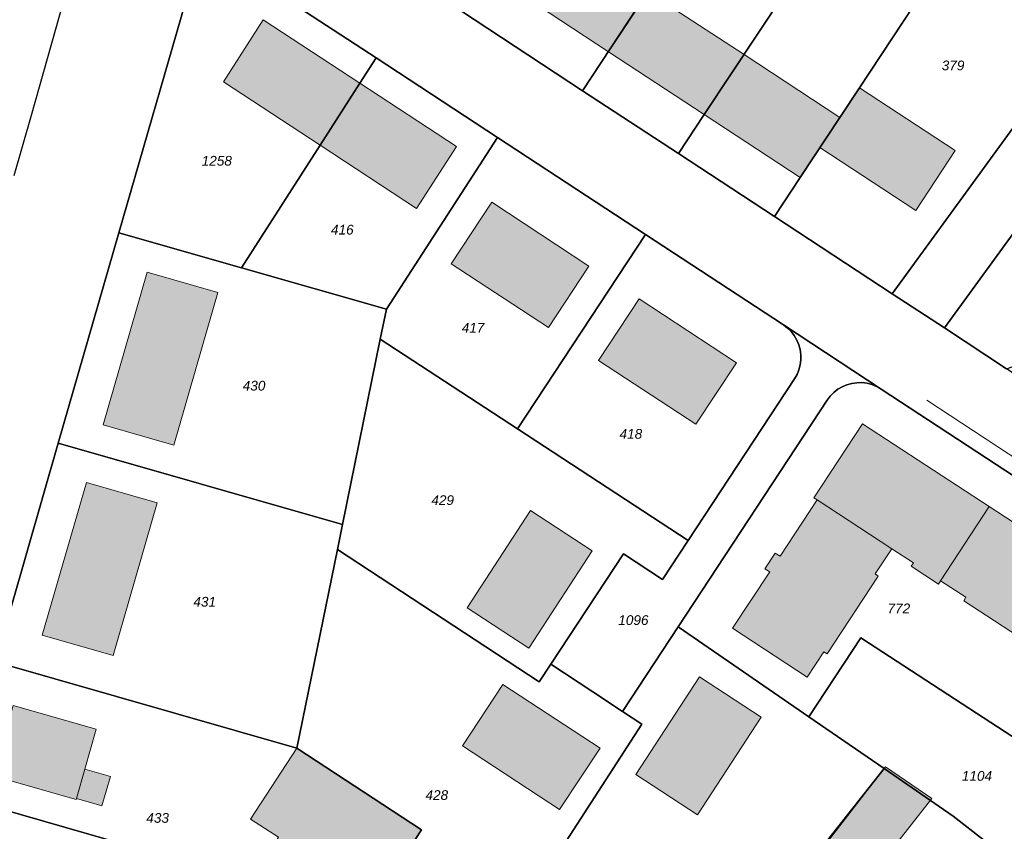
# Model space of a CAD drawing. Header units: metres. Extents: x 32338650 to 32340431, y 5701793 to 5703325.
# Tile 49 of 256: x 32339046 to 32339173, y 5702626 to 5702730. Entities that reach past the tile are written whole.
import ezdxf

# ---------------------------------------------------------------- set-up
doc = ezdxf.new("R2010")
doc.units = ezdxf.units.M
doc.header["$LTSCALE"] = 0.1
for name, color, linetype, lineweight, true_color in [('LPB-BE-Fernwärmeleitung', 7, 'Continuous', 70, 0x004c99), ('LPB-BE-Flurstück_Grenze', 7, 'Continuous', 70, 0x004c99), ('LPB-BE-Flurstück_Nummer', 7, 'Continuous', 70, 0x004c99), ('LPB-BE-Gebäude', 7, 'Continuous', 70, 0x004c99), ('LPB-BE-Straße', 7, 'Continuous', 70, 0x004c99)]:
    doc.layers.add(name, color=color, linetype=linetype, lineweight=lineweight, true_color=true_color)
doc.styles.add('Arial (italic)', font='ariali.ttf')

msp = doc.modelspace()

# ---------------------------------------------------------------- hatches: boundary and pattern name
at = {"layer": 'LPB-BE-Gebäude', "linetype": 'Continuous', "lineweight": 0, "true_color": 0xc7c8ca}
for points in [[(32339114.871, 5702741.464), (32339109.792, 5702733.777), (32339122.031, 5702725.699), (32339127.12, 5702733.407), (32339114.871, 5702741.464)], [(32339114.871, 5702741.464), (32339109.792, 5702733.777), (32339122.031, 5702725.699), (32339127.12, 5702733.407), (32339114.871, 5702741.464)], [(32339122.031, 5702725.699), (32339134.32, 5702717.63), (32339139.429, 5702725.317), (32339127.12, 5702733.407), (32339122.031, 5702725.699)], [(32339122.031, 5702725.699), (32339134.32, 5702717.63), (32339139.429, 5702725.317), (32339127.12, 5702733.407), (32339122.031, 5702725.699)], [(32339072.575, 5702721.822), (32339085.001, 5702713.687), (32339090.102, 5702721.664), (32339077.685, 5702729.799), (32339072.575, 5702721.822)], [(32339072.575, 5702721.822), (32339085.001, 5702713.687), (32339090.102, 5702721.664), (32339077.685, 5702729.799), (32339072.575, 5702721.822)], [(32339146.638, 5702709.54), (32339149.157, 5702713.379), (32339151.718, 5702717.247), (32339139.429, 5702725.317), (32339134.32, 5702717.63), (32339146.638, 5702709.54)], [(32339146.638, 5702709.54), (32339149.157, 5702713.379), (32339151.718, 5702717.247), (32339139.429, 5702725.317), (32339134.32, 5702717.63), (32339146.638, 5702709.54)], [(32339085.001, 5702713.687), (32339097.388, 5702705.554), (32339102.518, 5702713.53), (32339090.102, 5702721.664), (32339085.001, 5702713.687)], [(32339085.001, 5702713.687), (32339097.388, 5702705.554), (32339102.518, 5702713.53), (32339090.102, 5702721.664), (32339085.001, 5702713.687)], [(32339149.157, 5702713.379), (32339161.476, 5702705.289), (32339166.545, 5702712.997), (32339154.236, 5702721.067), (32339151.718, 5702717.247), (32339149.157, 5702713.379)], [(32339149.157, 5702713.379), (32339161.476, 5702705.289), (32339166.545, 5702712.997), (32339154.236, 5702721.067), (32339151.718, 5702717.247), (32339149.157, 5702713.379)], [(32339114.304, 5702690.25), (32339119.512, 5702698.153), (32339107.028, 5702706.35), (32339101.84, 5702698.437), (32339114.304, 5702690.25)], [(32339114.304, 5702690.25), (32339119.512, 5702698.153), (32339107.028, 5702706.35), (32339101.84, 5702698.437), (32339114.304, 5702690.25)], [(32339066.219, 5702675.129), (32339071.877, 5702694.761), (32339062.786, 5702697.365), (32339057.119, 5702677.743), (32339066.219, 5702675.129)], [(32339066.219, 5702675.129), (32339071.877, 5702694.761), (32339062.786, 5702697.365), (32339057.119, 5702677.743), (32339066.219, 5702675.129)], [(32339120.756, 5702686.013), (32339133.22, 5702677.826), (32339138.438, 5702685.728), (32339125.954, 5702693.926), (32339120.756, 5702686.013)], [(32339120.756, 5702686.013), (32339133.22, 5702677.826), (32339138.438, 5702685.728), (32339125.954, 5702693.926), (32339120.756, 5702686.013)], [(32339161.182, 5702659.998), (32339160.904, 5702659.579), (32339164.393, 5702657.285), (32339164.671, 5702657.714), (32339170.896, 5702667.245), (32339154.629, 5702677.89), (32339148.395, 5702668.378), (32339148.804, 5702668.111), (32339158.385, 5702661.834), (32339161.182, 5702659.998)], [(32339161.182, 5702659.998), (32339160.904, 5702659.579), (32339164.393, 5702657.285), (32339164.671, 5702657.714), (32339170.896, 5702667.245), (32339154.629, 5702677.89), (32339148.395, 5702668.378), (32339148.804, 5702668.111), (32339158.385, 5702661.834), (32339161.182, 5702659.998)], [(32339049.316, 5702650.704), (32339058.417, 5702648.119), (32339064.074, 5702667.721), (32339054.984, 5702670.325), (32339049.316, 5702650.704)], [(32339049.316, 5702650.704), (32339058.417, 5702648.119), (32339064.074, 5702667.721), (32339054.984, 5702670.325), (32339049.316, 5702650.704)], [(32339137.961, 5702651.623), (32339147.551, 5702645.336), (32339149.686, 5702648.591), (32339150.106, 5702648.324), (32339156.669, 5702658.312), (32339156.25, 5702658.589), (32339158.385, 5702661.834), (32339148.804, 5702668.111), (32339144.045, 5702660.871), (32339143.421, 5702661.277), (32339142.107, 5702659.269), (32339142.721, 5702658.864), (32339137.961, 5702651.623)], [(32339137.961, 5702651.623), (32339147.551, 5702645.336), (32339149.686, 5702648.591), (32339150.106, 5702648.324), (32339156.669, 5702658.312), (32339156.25, 5702658.589), (32339158.385, 5702661.834), (32339148.804, 5702668.111), (32339144.045, 5702660.871), (32339143.421, 5702661.277), (32339142.107, 5702659.269), (32339142.721, 5702658.864), (32339137.961, 5702651.623)], [(32339167.916, 5702655.589), (32339167.628, 5702655.151), (32339177.638, 5702648.616), (32339177.916, 5702649.035), (32339181.179, 5702646.859), (32339184.275, 5702651.596), (32339187.435, 5702656.43), (32339180.184, 5702661.17), (32339180.59, 5702661.794), (32339178.572, 5702663.108), (32339178.167, 5702662.494), (32339170.896, 5702667.245), (32339164.671, 5702657.714), (32339167.916, 5702655.589)], [(32339167.916, 5702655.589), (32339167.628, 5702655.151), (32339177.638, 5702648.616), (32339177.916, 5702649.035), (32339181.179, 5702646.859), (32339184.275, 5702651.596), (32339187.435, 5702656.43), (32339180.184, 5702661.17), (32339180.59, 5702661.794), (32339178.572, 5702663.108), (32339178.167, 5702662.494), (32339170.896, 5702667.245), (32339164.671, 5702657.714), (32339167.916, 5702655.589)], [(32339103.873, 5702654.252), (32339111.797, 5702649.063), (32339119.935, 5702661.569), (32339112.001, 5702666.758), (32339103.873, 5702654.252)], [(32339103.873, 5702654.252), (32339111.797, 5702649.063), (32339119.935, 5702661.569), (32339112.001, 5702666.758), (32339103.873, 5702654.252)], [(32339103.266, 5702636.484), (32339115.74, 5702628.307), (32339120.947, 5702636.189), (32339108.463, 5702644.397), (32339103.266, 5702636.484)], [(32339103.266, 5702636.484), (32339115.74, 5702628.307), (32339120.947, 5702636.189), (32339108.463, 5702644.397), (32339103.266, 5702636.484)], [(32339133.467, 5702627.65), (32339141.646, 5702640.174), (32339133.722, 5702645.373), (32339125.553, 5702632.828), (32339133.467, 5702627.65)], [(32339133.467, 5702627.65), (32339141.646, 5702640.174), (32339133.722, 5702645.373), (32339125.553, 5702632.828), (32339133.467, 5702627.65)], [(32339042.992, 5702632.64), (32339053.685, 5702629.59), (32339053.721, 5702629.728), (32339056.986, 5702628.814), (32339058.071, 5702632.572), (32339054.787, 5702633.507), (32339056.237, 5702638.631), (32339045.564, 5702641.691), (32339042.992, 5702632.64)], [(32339042.992, 5702632.64), (32339053.685, 5702629.59), (32339053.721, 5702629.728), (32339056.986, 5702628.814), (32339058.071, 5702632.572), (32339054.787, 5702633.507), (32339056.237, 5702638.631), (32339045.564, 5702641.691), (32339042.992, 5702632.64)], [(32339081.987, 5702636.195), (32339076.068, 5702627.082), (32339079.638, 5702624.763), (32339075.073, 5702618.135), (32339087.654, 5702609.864), (32339098.002, 5702625.732), (32339081.987, 5702636.195)], [(32339081.987, 5702636.195), (32339076.068, 5702627.082), (32339079.638, 5702624.763), (32339075.073, 5702618.135), (32339087.654, 5702609.864), (32339098.002, 5702625.732), (32339081.987, 5702636.195)], [(32339053.721, 5702629.728), (32339056.986, 5702628.814), (32339058.071, 5702632.572), (32339054.787, 5702633.507), (32339053.721, 5702629.728)], [(32339053.721, 5702629.728), (32339056.986, 5702628.814), (32339058.071, 5702632.572), (32339054.787, 5702633.507), (32339053.721, 5702629.728)], [(32339157.578, 5702633.817), (32339157.408, 5702633.594), (32339150.255, 5702624.36), (32339154.467, 5702619.684), (32339155.098, 5702618.978), (32339163.534, 5702629.72), (32339157.578, 5702633.817)], [(32339157.578, 5702633.817), (32339157.408, 5702633.594), (32339150.255, 5702624.36), (32339154.467, 5702619.684), (32339155.098, 5702618.978), (32339163.534, 5702629.72), (32339157.578, 5702633.817)]]:
    msp.add_hatch(color=9, dxfattribs=at).paths.add_polyline_path(points)

# ---------------------------------------------------------------- linework, layer by layer
at = {"layer": 'LPB-BE-Fernwärmeleitung', "color": 11, "linetype": 'Continuous', "lineweight": 13, "true_color": 0xff7f7f, "transparency": 33554687, "flags": 128}
msp.add_lwpolyline([(32339162.9, 5702680.9), (32339207.6, 5702651.55), (32339206.75, 5702650.25), (32339239.21703, 5702628.88154), (32339239.88, 5702629.8), (32339239.955, 5702631.19), (32339255.96, 5702630.42), (32339256.45, 5702641.12), (32339298.06, 5702639.16), (32339298.16, 5702641.1), (32339300.7, 5702640.98), (32339300.6, 5702639.06), (32339308.96, 5702638.63)], dxfattribs=at)
at = {"layer": 'LPB-BE-Flurstück_Grenze', "color": 253, "linetype": 'Continuous', "lineweight": 25, "true_color": 0xadadad, "transparency": 33554687, "flags": 128}
for points in [[(32339103.032, 5702730.971), (32339118.703, 5702720.682), (32339149.237, 5702767.125), (32339138.372, 5702775.016), (32339137.157, 5702775.897), (32339136.521, 5702775.012), (32339126.201, 5702760.804), (32339114.017, 5702747.484), (32339103.032, 5702730.971)], [(32339103.032, 5702730.971), (32339118.703, 5702720.682), (32339149.237, 5702767.125), (32339138.372, 5702775.016), (32339137.157, 5702775.897), (32339136.521, 5702775.012), (32339126.201, 5702760.804), (32339114.017, 5702747.484), (32339103.032, 5702730.971)], [(32339210.555, 5702645.014), (32339211.696, 5702646.488), (32339218.31, 5702655.253), (32339217.033, 5702656.086), (32339213.506, 5702658.403), (32339209.15, 5702661.273), (32339190.245, 5702673.717), (32339189.387, 5702674.273), (32339173.133, 5702684.967), (32339165.151, 5702690.217), (32339158.465, 5702694.584), (32339143.32, 5702704.522), (32339130.992, 5702712.613), (32339118.703, 5702720.682), (32339103.032, 5702730.971), (32339079.867, 5702746.181), (32339076.028, 5702748.7), (32339058.728, 5702758.806), (32339036.815, 5702770.847)], [(32339210.555, 5702645.014), (32339211.696, 5702646.488), (32339218.31, 5702655.253), (32339217.033, 5702656.086), (32339213.506, 5702658.403), (32339209.15, 5702661.273), (32339190.245, 5702673.717), (32339189.387, 5702674.273), (32339173.133, 5702684.967), (32339165.151, 5702690.217), (32339158.465, 5702694.584), (32339143.32, 5702704.522), (32339130.992, 5702712.613), (32339118.703, 5702720.682), (32339103.032, 5702730.971), (32339079.867, 5702746.181), (32339076.028, 5702748.7), (32339058.728, 5702758.806), (32339036.815, 5702770.847)], [(32339149.809, 5702752.491), (32339156.565, 5702761.801), (32339149.237, 5702767.125), (32339118.703, 5702720.682), (32339130.992, 5702712.613), (32339134.32, 5702717.63), (32339154.949, 5702748.748), (32339149.809, 5702752.491)], [(32339149.809, 5702752.491), (32339156.565, 5702761.801), (32339149.237, 5702767.125), (32339118.703, 5702720.682), (32339130.992, 5702712.613), (32339134.32, 5702717.63), (32339154.949, 5702748.748), (32339149.809, 5702752.491)], [(32339033.633, 5702760.115), (32339056.417, 5702747.582), (32339069.867, 5702739.526), (32339074.906, 5702736.217), (32339092.175, 5702724.892), (32339107.759, 5702714.666), (32339126.773, 5702702.198), (32339144.481, 5702690.584), (32339157.024, 5702682.355), (32339190.169, 5702660.611), (32339192.352, 5702659.18), (32339192.914, 5702658.747), (32339208.664, 5702646.492), (32339208.941, 5702646.237), (32339209.176, 5702645.943), (32339209.362, 5702645.615), (32339209.494, 5702645.263), (32339209.57, 5702644.894), (32339209.588, 5702644.518), (32339209.546, 5702644.144), (32339209.447, 5702643.78), (32339209.293, 5702643.437), (32339209.087, 5702643.122), (32339210.555, 5702645.014)], [(32339033.633, 5702760.115), (32339056.417, 5702747.582), (32339069.867, 5702739.526), (32339074.906, 5702736.217), (32339092.175, 5702724.892), (32339107.759, 5702714.666), (32339126.773, 5702702.198), (32339144.481, 5702690.584), (32339157.024, 5702682.355), (32339190.169, 5702660.611), (32339192.352, 5702659.18), (32339192.914, 5702658.747), (32339208.664, 5702646.492), (32339208.941, 5702646.237), (32339209.176, 5702645.943), (32339209.362, 5702645.615), (32339209.494, 5702645.263), (32339209.57, 5702644.894), (32339209.588, 5702644.518), (32339209.546, 5702644.144), (32339209.447, 5702643.78), (32339209.293, 5702643.437), (32339209.087, 5702643.122), (32339210.555, 5702645.014)], [(32339154.949, 5702748.748), (32339134.32, 5702717.63), (32339130.992, 5702712.613), (32339143.32, 5702704.522), (32339146.638, 5702709.54), (32339151.718, 5702717.247), (32339154.236, 5702721.067), (32339166.805, 5702740.126), (32339154.949, 5702748.748)], [(32339154.949, 5702748.748), (32339134.32, 5702717.63), (32339130.992, 5702712.613), (32339143.32, 5702704.522), (32339146.638, 5702709.54), (32339151.718, 5702717.247), (32339154.236, 5702721.067), (32339166.805, 5702740.126), (32339154.949, 5702748.748)], [(32339043.283, 5702647.318), (32339051.378, 5702675.377), (32339059.171, 5702702.427), (32339068.199, 5702733.73), (32339069.867, 5702739.526), (32339056.417, 5702747.582), (32339052.007, 5702732.042), (32339047.89, 5702717.51), (32339045.69, 5702709.754)], [(32339043.283, 5702647.318), (32339051.378, 5702675.377), (32339059.171, 5702702.427), (32339068.199, 5702733.73), (32339069.867, 5702739.526), (32339056.417, 5702747.582), (32339052.007, 5702732.042), (32339047.89, 5702717.51), (32339045.69, 5702709.754)], [(32339158.465, 5702694.584), (32339182.995, 5702728.344), (32339167.641, 5702739.521), (32339166.805, 5702740.126), (32339154.236, 5702721.067), (32339151.718, 5702717.247), (32339146.638, 5702709.54), (32339143.32, 5702704.522), (32339158.465, 5702694.584)], [(32339158.465, 5702694.584), (32339182.995, 5702728.344), (32339167.641, 5702739.521), (32339166.805, 5702740.126), (32339154.236, 5702721.067), (32339151.718, 5702717.247), (32339146.638, 5702709.54), (32339143.32, 5702704.522), (32339158.465, 5702694.584)], [(32339073.964, 5702736.426), (32339072.997, 5702736.516), (32339071.145, 5702736.021), (32339069.41, 5702735.191), (32339068.732, 5702734.529), (32339068.199, 5702733.73), (32339059.171, 5702702.427), (32339074.909, 5702697.939), (32339085.001, 5702713.687), (32339090.102, 5702721.664), (32339092.175, 5702724.892), (32339074.906, 5702736.217), (32339073.964, 5702736.426)], [(32339073.964, 5702736.426), (32339072.997, 5702736.516), (32339071.145, 5702736.021), (32339069.41, 5702735.191), (32339068.732, 5702734.529), (32339068.199, 5702733.73), (32339059.171, 5702702.427), (32339074.909, 5702697.939), (32339085.001, 5702713.687), (32339090.102, 5702721.664), (32339092.175, 5702724.892), (32339074.906, 5702736.217), (32339073.964, 5702736.426)], [(32339188.043, 5702735.282), (32339182.995, 5702728.344), (32339158.465, 5702694.584), (32339165.151, 5702690.217), (32339176.179, 5702705.347), (32339175.203, 5702705.697), (32339176.899, 5702708.029), (32339177.706, 5702707.436), (32339186.468, 5702719.545), (32339194.795, 5702731.043)], [(32339188.043, 5702735.282), (32339182.995, 5702728.344), (32339158.465, 5702694.584), (32339165.151, 5702690.217), (32339176.179, 5702705.347), (32339175.203, 5702705.697), (32339176.899, 5702708.029), (32339177.706, 5702707.436), (32339186.468, 5702719.545), (32339194.795, 5702731.043)], [(32339074.909, 5702697.939), (32339093.516, 5702692.633), (32339107.759, 5702714.666), (32339092.175, 5702724.892), (32339090.102, 5702721.664), (32339085.001, 5702713.687), (32339074.909, 5702697.939)], [(32339074.909, 5702697.939), (32339093.516, 5702692.633), (32339107.759, 5702714.666), (32339092.175, 5702724.892), (32339090.102, 5702721.664), (32339085.001, 5702713.687), (32339074.909, 5702697.939)], [(32339092.727, 5702688.763), (32339110.339, 5702677.233), (32339126.773, 5702702.198), (32339107.759, 5702714.666), (32339093.516, 5702692.633), (32339092.727, 5702688.763)], [(32339092.727, 5702688.763), (32339110.339, 5702677.233), (32339126.773, 5702702.198), (32339107.759, 5702714.666), (32339093.516, 5702692.633), (32339092.727, 5702688.763)], [(32339165.151, 5702690.217), (32339173.133, 5702684.967), (32339178.209, 5702686.74), (32339179.611, 5702687.253), (32339181.157, 5702687.37), (32339182.647, 5702687.108), (32339185.236, 5702686.302), (32339185.361, 5702686.657), (32339189.221, 5702685.128), (32339197.552, 5702697.705), (32339197.286, 5702697.806), (32339189.938, 5702698.468), (32339182.252, 5702704.097), (32339177.706, 5702707.436), (32339176.179, 5702705.347), (32339165.151, 5702690.217)], [(32339165.151, 5702690.217), (32339173.133, 5702684.967), (32339178.209, 5702686.74), (32339179.611, 5702687.253), (32339181.157, 5702687.37), (32339182.647, 5702687.108), (32339185.236, 5702686.302), (32339185.361, 5702686.657), (32339189.221, 5702685.128), (32339197.552, 5702697.705), (32339197.286, 5702697.806), (32339189.938, 5702698.468), (32339182.252, 5702704.097), (32339177.706, 5702707.436), (32339176.179, 5702705.347), (32339165.151, 5702690.217)], [(32339059.171, 5702702.427), (32339051.378, 5702675.377), (32339087.859, 5702664.965), (32339092.727, 5702688.763), (32339093.516, 5702692.633), (32339074.909, 5702697.939), (32339059.171, 5702702.427)], [(32339059.171, 5702702.427), (32339051.378, 5702675.377), (32339087.859, 5702664.965), (32339092.727, 5702688.763), (32339093.516, 5702692.633), (32339074.909, 5702697.939), (32339059.171, 5702702.427)], [(32339110.339, 5702677.233), (32339132.238, 5702662.886), (32339145.909, 5702683.661), (32339146.23, 5702684.23), (32339146.474, 5702684.835), (32339146.637, 5702685.467), (32339146.717, 5702686.115), (32339146.712, 5702686.767), (32339146.623, 5702687.414), (32339146.45, 5702688.044), (32339146.196, 5702688.647), (32339145.866, 5702689.211), (32339145.465, 5702689.728), (32339145.001, 5702690.188), (32339144.481, 5702690.584), (32339126.773, 5702702.198), (32339110.339, 5702677.233)], [(32339110.339, 5702677.233), (32339132.238, 5702662.886), (32339145.909, 5702683.661), (32339146.23, 5702684.23), (32339146.474, 5702684.835), (32339146.637, 5702685.467), (32339146.717, 5702686.115), (32339146.712, 5702686.767), (32339146.623, 5702687.414), (32339146.45, 5702688.044), (32339146.196, 5702688.647), (32339145.866, 5702689.211), (32339145.465, 5702689.728), (32339145.001, 5702690.188), (32339144.481, 5702690.584), (32339126.773, 5702702.198), (32339110.339, 5702677.233)], [(32339114.634, 5702646.986), (32339120.023, 5702643.432), (32339123.813, 5702640.935), (32339130.953, 5702651.801), (32339150.1, 5702680.917), (32339150.493, 5702681.442), (32339150.952, 5702681.91), (32339151.469, 5702682.315), (32339152.034, 5702682.648), (32339152.638, 5702682.904), (32339153.27, 5702683.079), (32339153.917, 5702683.167), (32339154.57, 5702683.17), (32339155.219, 5702683.088), (32339155.851, 5702682.923), (32339156.456, 5702682.677), (32339157.024, 5702682.355), (32339144.481, 5702690.584), (32339145.001, 5702690.188), (32339145.465, 5702689.728), (32339145.866, 5702689.211), (32339146.196, 5702688.647), (32339146.45, 5702688.044), (32339146.623, 5702687.414), (32339146.712, 5702686.767), (32339146.717, 5702686.115), (32339146.637, 5702685.467), (32339146.474, 5702684.835), (32339146.23, 5702684.23), (32339145.909, 5702683.661), (32339132.238, 5702662.886), (32339128.951, 5702657.887), (32339123.942, 5702661.185), (32339114.634, 5702646.986)], [(32339114.634, 5702646.986), (32339120.023, 5702643.432), (32339123.813, 5702640.935), (32339130.953, 5702651.801), (32339150.1, 5702680.917), (32339150.493, 5702681.442), (32339150.952, 5702681.91), (32339151.469, 5702682.315), (32339152.034, 5702682.648), (32339152.638, 5702682.904), (32339153.27, 5702683.079), (32339153.917, 5702683.167), (32339154.57, 5702683.17), (32339155.219, 5702683.088), (32339155.851, 5702682.923), (32339156.456, 5702682.677), (32339157.024, 5702682.355), (32339144.481, 5702690.584), (32339145.001, 5702690.188), (32339145.465, 5702689.728), (32339145.866, 5702689.211), (32339146.196, 5702688.647), (32339146.45, 5702688.044), (32339146.623, 5702687.414), (32339146.712, 5702686.767), (32339146.717, 5702686.115), (32339146.637, 5702685.467), (32339146.474, 5702684.835), (32339146.23, 5702684.23), (32339145.909, 5702683.661), (32339132.238, 5702662.886), (32339128.951, 5702657.887), (32339123.942, 5702661.185), (32339114.634, 5702646.986)], [(32339087.207, 5702661.74), (32339113.14, 5702644.715), (32339114.634, 5702646.986), (32339123.942, 5702661.185), (32339128.951, 5702657.887), (32339132.238, 5702662.886), (32339110.339, 5702677.233), (32339092.727, 5702688.763), (32339087.859, 5702664.965), (32339087.207, 5702661.74)], [(32339087.207, 5702661.74), (32339113.14, 5702644.715), (32339114.634, 5702646.986), (32339123.942, 5702661.185), (32339128.951, 5702657.887), (32339132.238, 5702662.886), (32339110.339, 5702677.233), (32339092.727, 5702688.763), (32339087.859, 5702664.965), (32339087.207, 5702661.74)], [(32339154.423, 5702650.378), (32339174.805, 5702637.093), (32339181.179, 5702646.859), (32339184.275, 5702651.596), (32339187.435, 5702656.43), (32339190.169, 5702660.611), (32339157.024, 5702682.355), (32339156.456, 5702682.677), (32339155.851, 5702682.923), (32339155.219, 5702683.088), (32339154.57, 5702683.17), (32339153.917, 5702683.167), (32339153.27, 5702683.079), (32339152.638, 5702682.904), (32339152.034, 5702682.648), (32339151.469, 5702682.315), (32339150.952, 5702681.91), (32339150.493, 5702681.442), (32339150.1, 5702680.917), (32339130.953, 5702651.801), (32339147.753, 5702640.234), (32339154.423, 5702650.378)], [(32339154.423, 5702650.378), (32339174.805, 5702637.093), (32339181.179, 5702646.859), (32339184.275, 5702651.596), (32339187.435, 5702656.43), (32339190.169, 5702660.611), (32339157.024, 5702682.355), (32339156.456, 5702682.677), (32339155.851, 5702682.923), (32339155.219, 5702683.088), (32339154.57, 5702683.17), (32339153.917, 5702683.167), (32339153.27, 5702683.079), (32339152.638, 5702682.904), (32339152.034, 5702682.648), (32339151.469, 5702682.315), (32339150.952, 5702681.91), (32339150.493, 5702681.442), (32339150.1, 5702680.917), (32339130.953, 5702651.801), (32339147.753, 5702640.234), (32339154.423, 5702650.378)], [(32339081.987, 5702636.195), (32339087.207, 5702661.74), (32339087.859, 5702664.965), (32339051.378, 5702675.377), (32339043.283, 5702647.318), (32339081.987, 5702636.195)], [(32339081.987, 5702636.195), (32339087.207, 5702661.74), (32339087.859, 5702664.965), (32339051.378, 5702675.377), (32339043.283, 5702647.318), (32339081.987, 5702636.195)], [(32339087.644, 5702609.855), (32339101.327, 5702600.628), (32339126.318, 5702639.282), (32339123.813, 5702640.935), (32339120.023, 5702643.432), (32339114.634, 5702646.986), (32339113.14, 5702644.715), (32339087.207, 5702661.74), (32339081.987, 5702636.195), (32339098.002, 5702625.732), (32339098.031, 5702625.71), (32339087.654, 5702609.864), (32339087.644, 5702609.855)], [(32339087.644, 5702609.855), (32339101.327, 5702600.628), (32339126.318, 5702639.282), (32339123.813, 5702640.935), (32339120.023, 5702643.432), (32339114.634, 5702646.986), (32339113.14, 5702644.715), (32339087.207, 5702661.74), (32339081.987, 5702636.195), (32339098.002, 5702625.732), (32339098.031, 5702625.71), (32339087.654, 5702609.864), (32339087.644, 5702609.855)], [(32339147.753, 5702640.234), (32339157.408, 5702633.594), (32339166.285, 5702627.485), (32339185.368, 5702612.552), (32339209.087, 5702643.122), (32339209.293, 5702643.437), (32339209.447, 5702643.78), (32339209.546, 5702644.144), (32339209.588, 5702644.518), (32339209.57, 5702644.894), (32339209.494, 5702645.263), (32339209.362, 5702645.615), (32339209.176, 5702645.943), (32339208.941, 5702646.237), (32339208.664, 5702646.492), (32339192.914, 5702658.747), (32339187.06, 5702649.7), (32339184.036, 5702645.021), (32339183.705, 5702644.514), (32339176.822, 5702635.78), (32339174.805, 5702637.093), (32339154.423, 5702650.378), (32339147.753, 5702640.234)], [(32339147.753, 5702640.234), (32339157.408, 5702633.594), (32339166.285, 5702627.485), (32339185.368, 5702612.552), (32339209.087, 5702643.122), (32339209.293, 5702643.437), (32339209.447, 5702643.78), (32339209.546, 5702644.144), (32339209.588, 5702644.518), (32339209.57, 5702644.894), (32339209.494, 5702645.263), (32339209.362, 5702645.615), (32339209.176, 5702645.943), (32339208.941, 5702646.237), (32339208.664, 5702646.492), (32339192.914, 5702658.747), (32339187.06, 5702649.7), (32339184.036, 5702645.021), (32339183.705, 5702644.514), (32339176.822, 5702635.78), (32339174.805, 5702637.093), (32339154.423, 5702650.378), (32339147.753, 5702640.234)], [(32339101.327, 5702600.628), (32339106.284, 5702597.292), (32339113.077, 5702594.542), (32339113.342, 5702594.431), (32339130.515, 5702608.097), (32339140.518, 5702616.063), (32339148.711, 5702622.582), (32339150.178, 5702624.443), (32339157.408, 5702633.594), (32339147.753, 5702640.234), (32339130.953, 5702651.801), (32339123.813, 5702640.935), (32339126.318, 5702639.282), (32339101.327, 5702600.628)], [(32339101.327, 5702600.628), (32339106.284, 5702597.292), (32339113.077, 5702594.542), (32339113.342, 5702594.431), (32339130.515, 5702608.097), (32339140.518, 5702616.063), (32339148.711, 5702622.582), (32339150.178, 5702624.443), (32339157.408, 5702633.594), (32339147.753, 5702640.234), (32339130.953, 5702651.801), (32339123.813, 5702640.935), (32339126.318, 5702639.282), (32339101.327, 5702600.628)], [(32339087.644, 5702609.855), (32339087.654, 5702609.864), (32339098.031, 5702625.71), (32339098.002, 5702625.732), (32339081.987, 5702636.195), (32339043.283, 5702647.318), (32339038.302, 5702630.04), (32339071.338, 5702620.52), (32339087.644, 5702609.855)], [(32339087.644, 5702609.855), (32339087.654, 5702609.864), (32339098.031, 5702625.71), (32339098.002, 5702625.732), (32339081.987, 5702636.195), (32339043.283, 5702647.318), (32339038.302, 5702630.04), (32339071.338, 5702620.52), (32339087.644, 5702609.855)], [(32339165.36, 5702607.589), (32339172.557, 5702599.587), (32339181.606, 5702607.702), (32339185.368, 5702612.552), (32339166.285, 5702627.485), (32339157.408, 5702633.594), (32339150.178, 5702624.443), (32339150.255, 5702624.36), (32339154.467, 5702619.684), (32339155.098, 5702618.978), (32339165.36, 5702607.589)], [(32339165.36, 5702607.589), (32339172.557, 5702599.587), (32339181.606, 5702607.702), (32339185.368, 5702612.552), (32339166.285, 5702627.485), (32339157.408, 5702633.594), (32339150.178, 5702624.443), (32339150.255, 5702624.36), (32339154.467, 5702619.684), (32339155.098, 5702618.978), (32339165.36, 5702607.589)], [(32339033.321, 5702612.752), (32339060.699, 5702604.855), (32339077.256, 5702593.979), (32339087.644, 5702609.855), (32339071.338, 5702620.52), (32339038.302, 5702630.04), (32339033.321, 5702612.752)], [(32339033.321, 5702612.752), (32339060.699, 5702604.855), (32339077.256, 5702593.979), (32339087.644, 5702609.855), (32339071.338, 5702620.52), (32339038.302, 5702630.04), (32339033.321, 5702612.752)]]:
    msp.add_lwpolyline(points, dxfattribs=at)
at = {"layer": 'LPB-BE-Gebäude', "color": 7, "linetype": 'Continuous', "lineweight": 9, "flags": 128}
for points in [[(32339114.871, 5702741.464), (32339109.792, 5702733.777), (32339122.031, 5702725.699), (32339127.12, 5702733.407), (32339114.871, 5702741.464)], [(32339114.871, 5702741.464), (32339109.792, 5702733.777), (32339122.031, 5702725.699), (32339127.12, 5702733.407), (32339114.871, 5702741.464)], [(32339122.031, 5702725.699), (32339134.32, 5702717.63), (32339139.429, 5702725.317), (32339127.12, 5702733.407), (32339122.031, 5702725.699)], [(32339122.031, 5702725.699), (32339134.32, 5702717.63), (32339139.429, 5702725.317), (32339127.12, 5702733.407), (32339122.031, 5702725.699)], [(32339072.575, 5702721.822), (32339085.001, 5702713.687), (32339090.102, 5702721.664), (32339077.685, 5702729.799), (32339072.575, 5702721.822)], [(32339072.575, 5702721.822), (32339085.001, 5702713.687), (32339090.102, 5702721.664), (32339077.685, 5702729.799), (32339072.575, 5702721.822)], [(32339146.638, 5702709.54), (32339149.157, 5702713.379), (32339151.718, 5702717.247), (32339139.429, 5702725.317), (32339134.32, 5702717.63), (32339146.638, 5702709.54)], [(32339146.638, 5702709.54), (32339149.157, 5702713.379), (32339151.718, 5702717.247), (32339139.429, 5702725.317), (32339134.32, 5702717.63), (32339146.638, 5702709.54)], [(32339085.001, 5702713.687), (32339097.388, 5702705.554), (32339102.518, 5702713.53), (32339090.102, 5702721.664), (32339085.001, 5702713.687)], [(32339085.001, 5702713.687), (32339097.388, 5702705.554), (32339102.518, 5702713.53), (32339090.102, 5702721.664), (32339085.001, 5702713.687)], [(32339149.157, 5702713.379), (32339161.476, 5702705.289), (32339166.545, 5702712.997), (32339154.236, 5702721.067), (32339151.718, 5702717.247), (32339149.157, 5702713.379)], [(32339149.157, 5702713.379), (32339161.476, 5702705.289), (32339166.545, 5702712.997), (32339154.236, 5702721.067), (32339151.718, 5702717.247), (32339149.157, 5702713.379)], [(32339114.304, 5702690.25), (32339119.512, 5702698.153), (32339107.028, 5702706.35), (32339101.84, 5702698.437), (32339114.304, 5702690.25)], [(32339114.304, 5702690.25), (32339119.512, 5702698.153), (32339107.028, 5702706.35), (32339101.84, 5702698.437), (32339114.304, 5702690.25)], [(32339066.219, 5702675.129), (32339071.877, 5702694.761), (32339062.786, 5702697.365), (32339057.119, 5702677.743), (32339066.219, 5702675.129)], [(32339066.219, 5702675.129), (32339071.877, 5702694.761), (32339062.786, 5702697.365), (32339057.119, 5702677.743), (32339066.219, 5702675.129)], [(32339120.756, 5702686.013), (32339133.22, 5702677.826), (32339138.438, 5702685.728), (32339125.954, 5702693.926), (32339120.756, 5702686.013)], [(32339120.756, 5702686.013), (32339133.22, 5702677.826), (32339138.438, 5702685.728), (32339125.954, 5702693.926), (32339120.756, 5702686.013)], [(32339161.182, 5702659.998), (32339160.904, 5702659.579), (32339164.393, 5702657.285), (32339164.671, 5702657.714), (32339170.896, 5702667.245), (32339154.629, 5702677.89), (32339148.395, 5702668.378), (32339148.804, 5702668.111), (32339158.385, 5702661.834), (32339161.182, 5702659.998)], [(32339161.182, 5702659.998), (32339160.904, 5702659.579), (32339164.393, 5702657.285), (32339164.671, 5702657.714), (32339170.896, 5702667.245), (32339154.629, 5702677.89), (32339148.395, 5702668.378), (32339148.804, 5702668.111), (32339158.385, 5702661.834), (32339161.182, 5702659.998)], [(32339049.316, 5702650.704), (32339058.417, 5702648.119), (32339064.074, 5702667.721), (32339054.984, 5702670.325), (32339049.316, 5702650.704)], [(32339049.316, 5702650.704), (32339058.417, 5702648.119), (32339064.074, 5702667.721), (32339054.984, 5702670.325), (32339049.316, 5702650.704)], [(32339137.961, 5702651.623), (32339147.551, 5702645.336), (32339149.686, 5702648.591), (32339150.106, 5702648.324), (32339156.669, 5702658.312), (32339156.25, 5702658.589), (32339158.385, 5702661.834), (32339148.804, 5702668.111), (32339144.045, 5702660.871), (32339143.421, 5702661.277), (32339142.107, 5702659.269), (32339142.721, 5702658.864), (32339137.961, 5702651.623)], [(32339137.961, 5702651.623), (32339147.551, 5702645.336), (32339149.686, 5702648.591), (32339150.106, 5702648.324), (32339156.669, 5702658.312), (32339156.25, 5702658.589), (32339158.385, 5702661.834), (32339148.804, 5702668.111), (32339144.045, 5702660.871), (32339143.421, 5702661.277), (32339142.107, 5702659.269), (32339142.721, 5702658.864), (32339137.961, 5702651.623)], [(32339167.916, 5702655.589), (32339167.628, 5702655.151), (32339177.638, 5702648.616), (32339177.916, 5702649.035), (32339181.179, 5702646.859), (32339184.275, 5702651.596), (32339187.435, 5702656.43), (32339180.184, 5702661.17), (32339180.59, 5702661.794), (32339178.572, 5702663.108), (32339178.167, 5702662.494), (32339170.896, 5702667.245), (32339164.671, 5702657.714), (32339167.916, 5702655.589)], [(32339167.916, 5702655.589), (32339167.628, 5702655.151), (32339177.638, 5702648.616), (32339177.916, 5702649.035), (32339181.179, 5702646.859), (32339184.275, 5702651.596), (32339187.435, 5702656.43), (32339180.184, 5702661.17), (32339180.59, 5702661.794), (32339178.572, 5702663.108), (32339178.167, 5702662.494), (32339170.896, 5702667.245), (32339164.671, 5702657.714), (32339167.916, 5702655.589)], [(32339103.873, 5702654.252), (32339111.797, 5702649.063), (32339119.935, 5702661.569), (32339112.001, 5702666.758), (32339103.873, 5702654.252)], [(32339103.873, 5702654.252), (32339111.797, 5702649.063), (32339119.935, 5702661.569), (32339112.001, 5702666.758), (32339103.873, 5702654.252)], [(32339103.266, 5702636.484), (32339115.74, 5702628.307), (32339120.947, 5702636.189), (32339108.463, 5702644.397), (32339103.266, 5702636.484)], [(32339103.266, 5702636.484), (32339115.74, 5702628.307), (32339120.947, 5702636.189), (32339108.463, 5702644.397), (32339103.266, 5702636.484)], [(32339133.467, 5702627.65), (32339141.646, 5702640.174), (32339133.722, 5702645.373), (32339125.553, 5702632.828), (32339133.467, 5702627.65)], [(32339133.467, 5702627.65), (32339141.646, 5702640.174), (32339133.722, 5702645.373), (32339125.553, 5702632.828), (32339133.467, 5702627.65)], [(32339042.992, 5702632.64), (32339053.685, 5702629.59), (32339053.721, 5702629.728), (32339056.986, 5702628.814), (32339058.071, 5702632.572), (32339054.787, 5702633.507), (32339056.237, 5702638.631), (32339045.564, 5702641.691), (32339042.992, 5702632.64)], [(32339042.992, 5702632.64), (32339053.685, 5702629.59), (32339053.721, 5702629.728), (32339056.986, 5702628.814), (32339058.071, 5702632.572), (32339054.787, 5702633.507), (32339056.237, 5702638.631), (32339045.564, 5702641.691), (32339042.992, 5702632.64)], [(32339081.987, 5702636.195), (32339076.068, 5702627.082), (32339079.638, 5702624.763), (32339075.073, 5702618.135), (32339087.654, 5702609.864), (32339098.002, 5702625.732), (32339081.987, 5702636.195)], [(32339081.987, 5702636.195), (32339076.068, 5702627.082), (32339079.638, 5702624.763), (32339075.073, 5702618.135), (32339087.654, 5702609.864), (32339098.002, 5702625.732), (32339081.987, 5702636.195)], [(32339053.721, 5702629.728), (32339056.986, 5702628.814), (32339058.071, 5702632.572), (32339054.787, 5702633.507), (32339053.721, 5702629.728)], [(32339053.721, 5702629.728), (32339056.986, 5702628.814), (32339058.071, 5702632.572), (32339054.787, 5702633.507), (32339053.721, 5702629.728)], [(32339157.578, 5702633.817), (32339157.408, 5702633.594), (32339150.255, 5702624.36), (32339154.467, 5702619.684), (32339155.098, 5702618.978), (32339163.534, 5702629.72), (32339157.578, 5702633.817)], [(32339157.578, 5702633.817), (32339157.408, 5702633.594), (32339150.255, 5702624.36), (32339154.467, 5702619.684), (32339155.098, 5702618.978), (32339163.534, 5702629.72), (32339157.578, 5702633.817)]]:
    msp.add_lwpolyline(points, dxfattribs=at)
at = {"layer": 'LPB-BE-Straße', "color": 250, "linetype": 'Continuous', "lineweight": 25, "true_color": 0x333333, "transparency": 33554687, "flags": 128}
for points in [[(32339210.555, 5702645.014), (32339211.696, 5702646.488), (32339218.31, 5702655.253), (32339217.033, 5702656.086), (32339213.506, 5702658.403), (32339209.15, 5702661.273), (32339190.245, 5702673.717), (32339189.387, 5702674.273), (32339173.133, 5702684.967), (32339165.151, 5702690.217), (32339158.465, 5702694.584), (32339143.32, 5702704.522), (32339130.992, 5702712.613), (32339118.703, 5702720.682), (32339103.032, 5702730.971), (32339079.867, 5702746.181), (32339076.028, 5702748.7), (32339058.728, 5702758.806), (32339036.815, 5702770.847)], [(32339033.633, 5702760.115), (32339056.417, 5702747.582), (32339069.867, 5702739.526), (32339074.906, 5702736.217), (32339092.175, 5702724.892), (32339107.759, 5702714.666), (32339126.773, 5702702.198), (32339144.481, 5702690.584), (32339157.024, 5702682.355), (32339190.169, 5702660.611), (32339192.352, 5702659.18), (32339192.914, 5702658.747), (32339208.664, 5702646.492), (32339208.941, 5702646.237), (32339209.176, 5702645.943), (32339209.362, 5702645.615), (32339209.494, 5702645.263), (32339209.57, 5702644.894), (32339209.588, 5702644.518), (32339209.546, 5702644.144), (32339209.447, 5702643.78), (32339209.293, 5702643.437), (32339209.087, 5702643.122), (32339210.555, 5702645.014)], [(32339043.283, 5702647.318), (32339051.378, 5702675.377), (32339059.171, 5702702.427), (32339068.199, 5702733.73), (32339069.867, 5702739.526), (32339056.417, 5702747.582), (32339052.007, 5702732.042), (32339047.89, 5702717.51), (32339045.69, 5702709.754)]]:
    msp.add_lwpolyline(points, dxfattribs=at)

# ---------------------------------------------------------------- texts
at = {"layer": 'LPB-BE-Flurstück_Nummer', "color": 252, "true_color": 0x888888, "char_height": 1.25, "attachment_point": 2, "line_spacing_factor": 1.004016, "style": 'Arial (italic)'}
for s, insert, width in [('379', (32339166.267, 5702724.556), 4.209375), ('379', (32339166.267, 5702724.556), 4.209375), ('1258', (32339071.73, 5702712.306), 5.45625), ('1258', (32339071.73, 5702712.306), 5.45625), ('416', (32339087.843, 5702703.453), 4.276875), ('416', (32339087.843, 5702703.453), 4.276875), ('417', (32339104.641, 5702690.856), 4.35), ('417', (32339104.641, 5702690.856), 4.35), ('430', (32339076.514, 5702683.402), 4.27125), ('430', (32339076.514, 5702683.402), 4.27125), ('418', (32339124.898, 5702677.216), 4.269375), ('418', (32339124.898, 5702677.216), 4.269375), ('429', (32339100.731, 5702668.7), 4.23375), ('429', (32339100.731, 5702668.7), 4.23375), ('431', (32339070.173, 5702655.642), 4.04625), ('431', (32339070.173, 5702655.642), 4.04625), ('772', (32339159.306, 5702654.79), 4.063125), ('772', (32339159.306, 5702654.79), 4.063125), ('1096', (32339125.219, 5702653.286), 5.46375), ('1096', (32339125.219, 5702653.286), 5.46375), ('1104', (32339169.333, 5702633.264), 5.401875), ('1104', (32339169.333, 5702633.264), 5.401875), ('428', (32339099.979, 5702630.803), 4.269375), ('428', (32339099.979, 5702630.803), 4.269375), ('433', (32339064.132, 5702627.87), 4.24875), ('433', (32339064.132, 5702627.87), 4.24875)]:
    msp.add_mtext(s, dxfattribs=dict(at, insert=insert, width=width))

doc.saveas('drawing.dxf')
